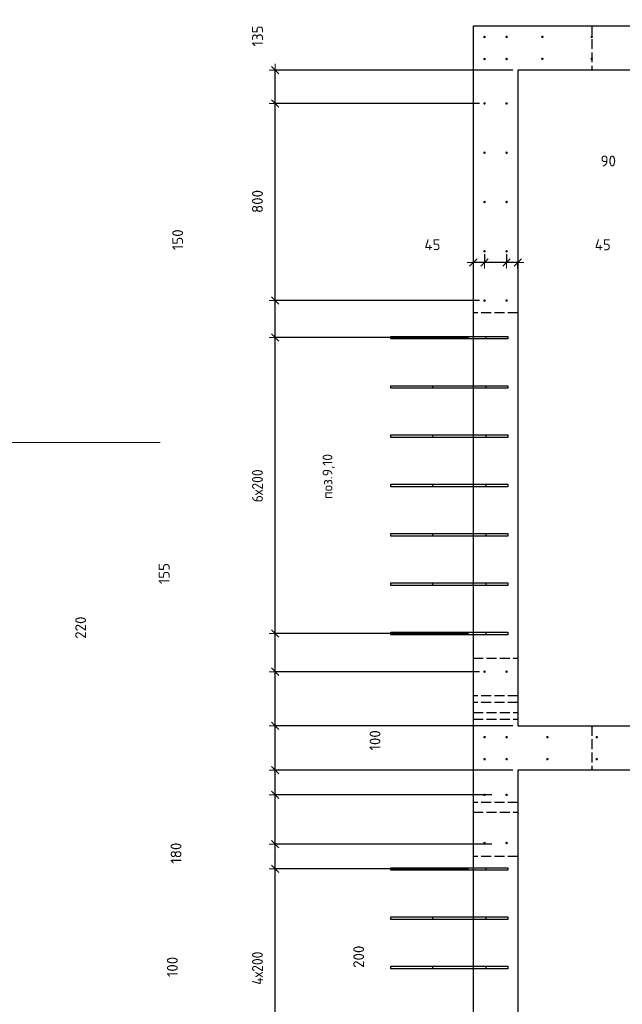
# Model space of a CAD drawing. Header units: millimetres. Extents: x -2258 to 68686, y -2266 to 30725.
# Tile 44 of 83: x 33170 to 35614, y 9151 to 13145. Entities that reach past the tile are written whole.
import ezdxf

# ---------------------------------------------------------------- set-up
doc = ezdxf.new("R2010")
doc.units = ezdxf.units.MM
doc.header["$PDMODE"] = 65
doc.linetypes.add('______2', pattern=[54, 40, -14])
for name, color, linetype, lineweight in [('Standard', 7, 'Continuous', 25), ('Арм.стержн. вертикальными 1', 22, 'Continuous', 35), ('Обозначение разреза_ общее', 7, 'Continuous', 25), ('Размерная линия_ общее', 7, 'Continuous', 13)]:
    doc.layers.add(name, color=color, linetype=linetype, lineweight=lineweight)
doc.styles.add('ISOCPEUR', font='ISOCPEUR')
doc.dimstyles.new('DIMSTYLE_11', dxfattribs={"dimtxt": 44, "dimasz": 50, "dimexe": 0, "dimexo": 0, "dimgap": 22, "dimtad": 2, "dimdec": 0, "dimrnd": 5, "dimzin": 12, "dimdsep": 46, "dimtxsty": 'ISOCPEUR', "dimblk1": 'ALL_ML_STRICH', "dimblk2": 'ALL_ML_STRICH', "dimsah": 1, "dimcen": 0, "dimclrd": 7, "dimclre": 256, "dimclrt": 7, "dimadec": 0, "dimazin": 0, "dimtfac": 1, "dimtdec": 0, "dimtix": 1, "dimtmove": 2, "dimatfit": 3, "dimfxl": 0, "dimtvp": 1.2, "dimtzin": 0, "dimlwd": 0, "dimlwe": -3, "dimarcsym": 0})
doc.dimstyles.new('DIMSTYLE_13', dxfattribs={"dimtxt": 44, "dimasz": 50, "dimexe": 0, "dimexo": 0, "dimgap": 22, "dimtad": 0, "dimdec": 0, "dimrnd": 5, "dimzin": 12, "dimdsep": 46, "dimtxsty": 'ISOCPEUR', "dimblk1": 'ALL_ML_STRICH', "dimblk2": 'ALL_ML_STRICH', "dimsah": 1, "dimcen": 0, "dimclrd": 7, "dimclre": 256, "dimclrt": 7, "dimadec": 0, "dimazin": 0, "dimtfac": 1, "dimtdec": 0, "dimtix": 1, "dimtmove": 2, "dimatfit": 3, "dimfxl": 0, "dimtvp": 1.2, "dimtzin": 0, "dimlwd": 0, "dimlwe": -3, "dimarcsym": 0})
doc.dimstyles.new('DIMSTYLE_3', dxfattribs={"dimtxt": 44, "dimasz": 50, "dimexe": 0, "dimexo": 0, "dimgap": 22, "dimtad": 2, "dimdec": 0, "dimrnd": 5, "dimzin": 12, "dimdsep": 46, "dimtxsty": 'ISOCPEUR', "dimblk1": 'ALL_ML_STRICH', "dimblk2": 'ALL_ML_STRICH', "dimsah": 1, "dimcen": 0, "dimclrd": 7, "dimclre": 256, "dimclrt": 7, "dimadec": 0, "dimazin": 0, "dimtfac": 1, "dimtdec": 0, "dimtix": 1, "dimtmove": 2, "dimatfit": 3, "dimfxl": 0, "dimtzin": 0, "dimlwd": 0, "dimlwe": -3, "dimarcsym": 0})
doc.dimstyles.new('DIMSTYLE_8', dxfattribs={"dimtxt": 44, "dimasz": 50, "dimexe": 0, "dimexo": 0, "dimgap": 22, "dimtad": 0, "dimdec": 0, "dimrnd": 5, "dimzin": 12, "dimdsep": 46, "dimtxsty": 'ISOCPEUR', "dimblk1": 'ALL_ML_STRICH', "dimblk2": 'ALL_ML_STRICH', "dimsah": 1, "dimcen": 0, "dimclrd": 7, "dimclre": 256, "dimclrt": 7, "dimadec": 0, "dimazin": 0, "dimtfac": 1, "dimtdec": 0, "dimtix": 1, "dimtmove": 2, "dimatfit": 3, "dimfxl": 0, "dimtzin": 0, "dimlwd": 0, "dimlwe": -3, "dimarcsym": 0})

# ---------------------------------------------------------------- blocks, each defined once
blk = doc.blocks.new('ALL_ML_STRICH')
at = {"color": 0, "linetype": 'ByBlock', "lineweight": -2}
for p, q in [((-1, 0), (0.5, 0)), ((-0.3, -0.3), (0.3, 0.3)), ((0, -0.5), (0, 0.5))]:
    blk.add_line(p, q, dxfattribs=at)
blk = doc.blocks.new('*D330')
at = {"layer": 'DEFPOINTS', "color": 7, "linetype": 'Continuous', "lineweight": 13, "transparency": 33554687}
for p in [(35010, 9700), (34206.3, 8900), (35010, 8900)]:
    blk.add_point(p, dxfattribs=at)
at = {"layer": 'Размерная линия_ общее', "color": 253, "linetype": 'Continuous', "lineweight": -2, "true_color": 0xa0a0a0, "transparency": 33554687}
for p, q in [((34990, 9700), (34206.3, 9700)), ((34990, 8900), (34206.3, 8900))]:
    blk.add_line(p, q, dxfattribs=at)
at = {"layer": 'Размерная линия_ общее', "color": 7, "linetype": 'Continuous', "lineweight": -2, "transparency": 33554687}
blk.add_line((34206.3, 8900), (34206.3, 9700), dxfattribs=at)
at = {"layer": 'Размерная линия_ общее', "color": 7, "linetype": 'Continuous', "lineweight": 13, "transparency": 33554687, "xscale": 50, "yscale": 50, "zscale": 50}
for p, rotation in [((34206.3, 9700), 90), ((34206.3, 8900), 270)]:
    blk.add_blockref('ALL_ML_STRICH', p, dxfattribs=dict(at, rotation=rotation))
at = {"layer": 'Размерная линия_ общее', "color": 7, "linetype": 'Continuous', "lineweight": 13, "transparency": 33554687, "insert": (34112.3, 9230), "char_height": 44, "width": 2.2, "attachment_point": 1, "rotation": 90, "line_spacing_factor": 0.60241, "style": 'ISOCPEUR'}
blk.add_mtext('\\W0.91;4х200', dxfattribs=at)
blk = doc.blocks.new('*D331')
at = {"layer": 'DEFPOINTS', "color": 7, "linetype": 'Continuous', "lineweight": 13, "transparency": 33554687}
for p in [(35105.5, 9800), (34206.3, 9700), (35010, 9700)]:
    blk.add_point(p, dxfattribs=at)
at = {"layer": 'Размерная линия_ общее', "color": 253, "linetype": 'Continuous', "lineweight": -2, "true_color": 0xa0a0a0, "transparency": 33554687}
for p, q in [((35085.5, 9800), (34206.3, 9800)), ((34990, 9700), (34206.3, 9700))]:
    blk.add_line(p, q, dxfattribs=at)
at = {"layer": 'Размерная линия_ общее', "color": 7, "linetype": 'Continuous', "lineweight": -2, "transparency": 33554687}
blk.add_line((34206.3, 9700), (34206.3, 9800), dxfattribs=at)
at = {"layer": 'Размерная линия_ общее', "color": 7, "linetype": 'Continuous', "lineweight": 13, "transparency": 33554687, "xscale": 50, "yscale": 50, "zscale": 50}
for p, rotation in [((34206.3, 9800), 90), ((34206.3, 9700), 270)]:
    blk.add_blockref('ALL_ML_STRICH', p, dxfattribs=dict(at, rotation=rotation))
at = {"layer": 'Размерная линия_ общее', "color": 7, "linetype": 'Continuous', "lineweight": 13, "transparency": 33554687, "insert": (33789.1, 9302.3), "char_height": 44, "width": 132, "attachment_point": 5, "rotation": 90, "style": 'ISOCPEUR'}
blk.add_mtext('\\A1;{100}', dxfattribs=at)
blk = doc.blocks.new('*D332')
at = {"layer": 'DEFPOINTS', "color": 7, "linetype": 'Continuous', "lineweight": 13, "transparency": 33554687}
for p in [(35105.5, 10000), (34206.3, 9800), (35105.5, 9800)]:
    blk.add_point(p, dxfattribs=at)
at = {"layer": 'Размерная линия_ общее', "color": 253, "linetype": 'Continuous', "lineweight": -2, "true_color": 0xa0a0a0, "transparency": 33554687}
for p, q in [((35085.5, 10000), (34206.3, 10000)), ((35085.5, 9800), (34206.3, 9800))]:
    blk.add_line(p, q, dxfattribs=at)
at = {"layer": 'Размерная линия_ общее', "color": 7, "linetype": 'Continuous', "lineweight": -2, "transparency": 33554687}
blk.add_line((34206.3, 9800), (34206.3, 10000), dxfattribs=at)
at = {"layer": 'Размерная линия_ общее', "color": 7, "linetype": 'Continuous', "lineweight": 13, "transparency": 33554687, "xscale": 50, "yscale": 50, "zscale": 50}
for p, rotation in [((34206.3, 10000), 90), ((34206.3, 9800), 270)]:
    blk.add_blockref('ALL_ML_STRICH', p, dxfattribs=dict(at, rotation=rotation))
at = {"layer": 'Размерная линия_ общее', "color": 7, "linetype": 'Continuous', "lineweight": 13, "transparency": 33554687, "insert": (34544.8, 9343.6), "char_height": 44, "width": 132, "attachment_point": 5, "rotation": 90, "style": 'ISOCPEUR'}
blk.add_mtext('\\A1;{200}', dxfattribs=at)
blk = doc.blocks.new('*D333')
at = {"layer": 'DEFPOINTS', "color": 7, "linetype": 'Continuous', "lineweight": 13, "transparency": 33554687}
for p in [(35190, 10100), (34206.3, 10000), (35105.5, 10000)]:
    blk.add_point(p, dxfattribs=at)
at = {"layer": 'Размерная линия_ общее', "color": 253, "linetype": 'Continuous', "lineweight": -2, "true_color": 0xa0a0a0, "transparency": 33554687}
for p, q in [((35170, 10100), (34206.3, 10100)), ((35085.5, 10000), (34206.3, 10000))]:
    blk.add_line(p, q, dxfattribs=at)
at = {"layer": 'Размерная линия_ общее', "color": 7, "linetype": 'Continuous', "lineweight": -2, "transparency": 33554687}
blk.add_line((34206.3, 10000), (34206.3, 10100), dxfattribs=at)
at = {"layer": 'Размерная линия_ общее', "color": 7, "linetype": 'Continuous', "lineweight": 13, "transparency": 33554687, "xscale": 50, "yscale": 50, "zscale": 50}
for p, rotation in [((34206.3, 10100), 90), ((34206.3, 10000), 270)]:
    blk.add_blockref('ALL_ML_STRICH', p, dxfattribs=dict(at, rotation=rotation))
at = {"layer": 'Размерная линия_ общее', "color": 7, "linetype": 'Continuous', "lineweight": 13, "transparency": 33554687, "insert": (34611, 10221.3), "char_height": 44, "width": 132, "attachment_point": 5, "rotation": 90, "style": 'ISOCPEUR'}
blk.add_mtext('\\A1;{100}', dxfattribs=at)
blk = doc.blocks.new('*D334')
at = {"layer": 'DEFPOINTS', "color": 7, "linetype": 'Continuous', "lineweight": 13, "transparency": 33554687}
for p in [(35190, 10280), (34206.3, 10100), (35190, 10100)]:
    blk.add_point(p, dxfattribs=at)
at = {"layer": 'Размерная линия_ общее', "color": 253, "linetype": 'Continuous', "lineweight": -2, "true_color": 0xa0a0a0, "transparency": 33554687}
for p, q in [((35170, 10280), (34206.3, 10280)), ((35170, 10100), (34206.3, 10100))]:
    blk.add_line(p, q, dxfattribs=at)
at = {"layer": 'Размерная линия_ общее', "color": 7, "linetype": 'Continuous', "lineweight": -2, "transparency": 33554687}
blk.add_line((34206.3, 10100), (34206.3, 10280), dxfattribs=at)
at = {"layer": 'Размерная линия_ общее', "color": 7, "linetype": 'Continuous', "lineweight": 13, "transparency": 33554687, "xscale": 50, "yscale": 50, "zscale": 50}
for p, rotation in [((34206.3, 10280), 90), ((34206.3, 10100), 270)]:
    blk.add_blockref('ALL_ML_STRICH', p, dxfattribs=dict(at, rotation=rotation))
at = {"layer": 'Размерная линия_ общее', "color": 7, "linetype": 'Continuous', "lineweight": 13, "transparency": 33554687, "insert": (33804.1, 9763.8), "char_height": 44, "width": 132, "attachment_point": 5, "rotation": 90, "style": 'ISOCPEUR'}
blk.add_mtext('\\A1;{180}', dxfattribs=at)
blk = doc.blocks.new('*D335')
at = {"layer": 'DEFPOINTS', "color": 7, "linetype": 'Continuous', "lineweight": 13, "transparency": 33554687}
for p in [(35055.5, 10500), (34206.3, 10280), (35190, 10280)]:
    blk.add_point(p, dxfattribs=at)
at = {"layer": 'Размерная линия_ общее', "color": 253, "linetype": 'Continuous', "lineweight": -2, "true_color": 0xa0a0a0, "transparency": 33554687}
for p, q in [((35035.5, 10500), (34206.3, 10500)), ((35170, 10280), (34206.3, 10280))]:
    blk.add_line(p, q, dxfattribs=at)
at = {"layer": 'Размерная линия_ общее', "color": 7, "linetype": 'Continuous', "lineweight": -2, "transparency": 33554687}
blk.add_line((34206.3, 10280), (34206.3, 10500), dxfattribs=at)
at = {"layer": 'Размерная линия_ общее', "color": 7, "linetype": 'Continuous', "lineweight": 13, "transparency": 33554687, "xscale": 50, "yscale": 50, "zscale": 50}
for p, rotation in [((34206.3, 10500), 90), ((34206.3, 10280), 270)]:
    blk.add_blockref('ALL_ML_STRICH', p, dxfattribs=dict(at, rotation=rotation))
at = {"layer": 'Размерная линия_ общее', "color": 7, "linetype": 'Continuous', "lineweight": 13, "transparency": 33554687, "insert": (33417.2, 10678.5), "char_height": 44, "width": 132, "attachment_point": 5, "rotation": 90, "style": 'ISOCPEUR'}
blk.add_mtext('\\A1;{220}', dxfattribs=at)
blk = doc.blocks.new('*D336')
at = {"layer": 'DEFPOINTS', "color": 7, "linetype": 'Continuous', "lineweight": 13, "transparency": 33554687}
for p in [(35010, 10655), (34206.3, 10500), (35055.5, 10500)]:
    blk.add_point(p, dxfattribs=at)
at = {"layer": 'Размерная линия_ общее', "color": 253, "linetype": 'Continuous', "lineweight": -2, "true_color": 0xa0a0a0, "transparency": 33554687}
for p, q in [((34990, 10655), (34206.3, 10655)), ((35035.5, 10500), (34206.3, 10500))]:
    blk.add_line(p, q, dxfattribs=at)
at = {"layer": 'Размерная линия_ общее', "color": 7, "linetype": 'Continuous', "lineweight": -2, "transparency": 33554687}
blk.add_line((34206.3, 10500), (34206.3, 10655), dxfattribs=at)
at = {"layer": 'Размерная линия_ общее', "color": 7, "linetype": 'Continuous', "lineweight": 13, "transparency": 33554687, "xscale": 50, "yscale": 50, "zscale": 50}
for p, rotation in [((34206.3, 10655), 90), ((34206.3, 10500), 270)]:
    blk.add_blockref('ALL_ML_STRICH', p, dxfattribs=dict(at, rotation=rotation))
at = {"layer": 'Размерная линия_ общее', "color": 7, "linetype": 'Continuous', "lineweight": 13, "transparency": 33554687, "insert": (33755.9, 10897.8), "char_height": 44, "width": 132, "attachment_point": 5, "rotation": 90, "style": 'ISOCPEUR'}
blk.add_mtext('\\A1;{155}', dxfattribs=at)
blk = doc.blocks.new('*D337')
at = {"layer": 'DEFPOINTS', "color": 7, "linetype": 'Continuous', "lineweight": 13, "transparency": 33554687}
for p in [(35010, 11855), (34206.3, 10655), (35010, 10655)]:
    blk.add_point(p, dxfattribs=at)
at = {"layer": 'Размерная линия_ общее', "color": 253, "linetype": 'Continuous', "lineweight": -2, "true_color": 0xa0a0a0, "transparency": 33554687}
for p, q in [((34990, 11855), (34206.3, 11855)), ((34990, 10655), (34206.3, 10655))]:
    blk.add_line(p, q, dxfattribs=at)
at = {"layer": 'Размерная линия_ общее', "color": 7, "linetype": 'Continuous', "lineweight": -2, "transparency": 33554687}
blk.add_line((34206.3, 10655), (34206.3, 11855), dxfattribs=at)
at = {"layer": 'Размерная линия_ общее', "color": 7, "linetype": 'Continuous', "lineweight": 13, "transparency": 33554687, "xscale": 50, "yscale": 50, "zscale": 50}
for p, rotation in [((34206.3, 11855), 90), ((34206.3, 10655), 270)]:
    blk.add_blockref('ALL_ML_STRICH', p, dxfattribs=dict(at, rotation=rotation))
at = {"layer": 'Размерная линия_ общее', "color": 7, "linetype": 'Continuous', "lineweight": 13, "transparency": 33554687, "insert": (34112.3, 11187), "char_height": 44, "width": 2.2, "attachment_point": 1, "rotation": 90, "line_spacing_factor": 0.60241, "style": 'ISOCPEUR'}
blk.add_mtext('\\W0.91;6х200', dxfattribs=at)
blk = doc.blocks.new('*D338')
at = {"layer": 'DEFPOINTS', "color": 7, "linetype": 'Continuous', "lineweight": 13, "transparency": 33554687}
for p in [(35055.5, 12005), (34206.3, 11855), (35010, 11855)]:
    blk.add_point(p, dxfattribs=at)
at = {"layer": 'Размерная линия_ общее', "color": 253, "linetype": 'Continuous', "lineweight": -2, "true_color": 0xa0a0a0, "transparency": 33554687}
for p, q in [((35035.5, 12005), (34206.3, 12005)), ((34990, 11855), (34206.3, 11855))]:
    blk.add_line(p, q, dxfattribs=at)
at = {"layer": 'Размерная линия_ общее', "color": 7, "linetype": 'Continuous', "lineweight": -2, "transparency": 33554687}
blk.add_line((34206.3, 11855), (34206.3, 12005), dxfattribs=at)
at = {"layer": 'Размерная линия_ общее', "color": 7, "linetype": 'Continuous', "lineweight": 13, "transparency": 33554687, "xscale": 50, "yscale": 50, "zscale": 50}
for p, rotation in [((34206.3, 12005), 90), ((34206.3, 11855), 270)]:
    blk.add_blockref('ALL_ML_STRICH', p, dxfattribs=dict(at, rotation=rotation))
at = {"layer": 'Размерная линия_ общее', "color": 7, "linetype": 'Continuous', "lineweight": 13, "transparency": 33554687, "insert": (33810.5, 12252), "char_height": 44, "width": 132, "attachment_point": 5, "rotation": 90, "style": 'ISOCPEUR'}
blk.add_mtext('\\A1;{150}', dxfattribs=at)
blk = doc.blocks.new('*D339')
at = {"layer": 'DEFPOINTS', "color": 7, "linetype": 'Continuous', "lineweight": 13, "transparency": 33554687}
for p in [(35055.5, 12805), (34206.3, 12005), (35055.5, 12005)]:
    blk.add_point(p, dxfattribs=at)
at = {"layer": 'Размерная линия_ общее', "color": 253, "linetype": 'Continuous', "lineweight": -2, "true_color": 0xa0a0a0, "transparency": 33554687}
for p, q in [((35035.5, 12805), (34206.3, 12805)), ((35035.5, 12005), (34206.3, 12005))]:
    blk.add_line(p, q, dxfattribs=at)
at = {"layer": 'Размерная линия_ общее', "color": 7, "linetype": 'Continuous', "lineweight": -2, "transparency": 33554687}
blk.add_line((34206.3, 12005), (34206.3, 12805), dxfattribs=at)
at = {"layer": 'Размерная линия_ общее', "color": 7, "linetype": 'Continuous', "lineweight": 13, "transparency": 33554687, "xscale": 50, "yscale": 50, "zscale": 50}
for p, rotation in [((34206.3, 12805), 90), ((34206.3, 12005), 270)]:
    blk.add_blockref('ALL_ML_STRICH', p, dxfattribs=dict(at, rotation=rotation))
at = {"layer": 'Размерная линия_ общее', "color": 7, "linetype": 'Continuous', "lineweight": 13, "transparency": 33554687, "insert": (34134.3, 12407.2), "char_height": 44, "width": 132, "attachment_point": 5, "rotation": 90, "style": 'ISOCPEUR'}
blk.add_mtext('\\A1;{800}', dxfattribs=at)
blk = doc.blocks.new('*D340')
at = {"layer": 'DEFPOINTS', "color": 7, "linetype": 'Continuous', "lineweight": 13, "transparency": 33554687}
for p in [(35190, 12940), (34206.3, 12805), (35055.5, 12805)]:
    blk.add_point(p, dxfattribs=at)
at = {"layer": 'Размерная линия_ общее', "color": 253, "linetype": 'Continuous', "lineweight": -2, "true_color": 0xa0a0a0, "transparency": 33554687}
for p, q in [((35170, 12940), (34206.3, 12940)), ((35035.5, 12805), (34206.3, 12805))]:
    blk.add_line(p, q, dxfattribs=at)
at = {"layer": 'Размерная линия_ общее', "color": 7, "linetype": 'Continuous', "lineweight": -2, "transparency": 33554687}
blk.add_line((34206.3, 12805), (34206.3, 12940), dxfattribs=at)
at = {"layer": 'Размерная линия_ общее', "color": 7, "linetype": 'Continuous', "lineweight": 13, "transparency": 33554687, "xscale": 50, "yscale": 50, "zscale": 50}
for p, rotation in [((34206.3, 12940), 90), ((34206.3, 12805), 270)]:
    blk.add_blockref('ALL_ML_STRICH', p, dxfattribs=dict(at, rotation=rotation))
at = {"layer": 'Размерная линия_ общее', "color": 7, "linetype": 'Continuous', "lineweight": 13, "transparency": 33554687, "insert": (34134.7, 13078.5), "char_height": 44, "width": 132, "attachment_point": 5, "rotation": 90, "style": 'ISOCPEUR'}
blk.add_mtext('\\A1;{135}', dxfattribs=at)
blk = doc.blocks.new('*D377')
at = {"layer": 'DEFPOINTS', "color": 7, "linetype": 'Continuous', "lineweight": 13, "transparency": 33554687}
for p in [(35144.5, 12213.8), (35190, 12160.1), (35190, 12113.3)]:
    blk.add_point(p, dxfattribs=at)
at = {"layer": 'Размерная линия_ общее', "color": 253, "linetype": 'Continuous', "lineweight": -2, "true_color": 0xa0a0a0, "transparency": 33554687}
for p, q in [((35144.5, 12193.8), (35144.5, 12160.1)), ((35190, 12133.3), (35190, 12160.1))]:
    blk.add_line(p, q, dxfattribs=at)
at = {"layer": 'Размерная линия_ общее', "color": 7, "linetype": 'Continuous', "lineweight": -2, "transparency": 33554687}
blk.add_line((35190, 12160.1), (35144.5, 12160.1), dxfattribs=at)
at = {"layer": 'Размерная линия_ общее', "color": 7, "linetype": 'Continuous', "lineweight": 13, "transparency": 33554687, "xscale": 50, "yscale": 50, "zscale": 50}
for p, rotation in [((35144.5, 12160.1), 180), ((35190, 12160.1), 360)]:
    blk.add_blockref('ALL_ML_STRICH', p, dxfattribs=dict(at, rotation=rotation))
at = {"layer": 'Размерная линия_ общее', "color": 7, "linetype": 'Continuous', "lineweight": 13, "transparency": 33554687, "insert": (35534.9, 12231.5), "char_height": 44, "width": 88, "attachment_point": 5, "style": 'ISOCPEUR'}
blk.add_mtext('\\A1;{45}', dxfattribs=at)
blk = doc.blocks.new('*D378')
at = {"layer": 'DEFPOINTS', "color": 7, "linetype": 'Continuous', "lineweight": 13, "transparency": 33554687}
for p in [(35055, 12213.8), (35144.5, 12213.8), (35144.5, 12160.1)]:
    blk.add_point(p, dxfattribs=at)
at = {"layer": 'Размерная линия_ общее', "color": 253, "linetype": 'Continuous', "lineweight": -2, "true_color": 0xa0a0a0, "transparency": 33554687}
for p, q in [((35055, 12193.8), (35055, 12160.1)), ((35144.5, 12193.8), (35144.5, 12160.1))]:
    blk.add_line(p, q, dxfattribs=at)
at = {"layer": 'Размерная линия_ общее', "color": 7, "linetype": 'Continuous', "lineweight": -2, "transparency": 33554687}
blk.add_line((35144.5, 12160.1), (35055, 12160.1), dxfattribs=at)
at = {"layer": 'Размерная линия_ общее', "color": 7, "linetype": 'Continuous', "lineweight": 13, "transparency": 33554687, "xscale": 50, "yscale": 50, "zscale": 50}
for p, rotation in [((35055, 12160.1), 180), ((35144.5, 12160.1), 360)]:
    blk.add_blockref('ALL_ML_STRICH', p, dxfattribs=dict(at, rotation=rotation))
at = {"layer": 'Размерная линия_ общее', "color": 7, "linetype": 'Continuous', "lineweight": 13, "transparency": 33554687, "insert": (35557.2, 12571.4), "char_height": 44, "width": 88, "attachment_point": 5, "style": 'ISOCPEUR'}
blk.add_mtext('\\A1;{90}', dxfattribs=at)
blk = doc.blocks.new('*D379')
at = {"layer": 'DEFPOINTS', "color": 7, "linetype": 'Continuous', "lineweight": 13, "transparency": 33554687}
for p in [(35055, 12213.8), (35055, 12160.1), (35010, 12113.3)]:
    blk.add_point(p, dxfattribs=at)
at = {"layer": 'Размерная линия_ общее', "color": 253, "linetype": 'Continuous', "lineweight": -2, "true_color": 0xa0a0a0, "transparency": 33554687}
for p, q in [((35055, 12193.8), (35055, 12160.1)), ((35010, 12133.3), (35010, 12160.1))]:
    blk.add_line(p, q, dxfattribs=at)
at = {"layer": 'Размерная линия_ общее', "color": 7, "linetype": 'Continuous', "lineweight": -2, "transparency": 33554687}
blk.add_line((35055, 12160.1), (35010, 12160.1), dxfattribs=at)
at = {"layer": 'Размерная линия_ общее', "color": 7, "linetype": 'Continuous', "lineweight": 13, "transparency": 33554687, "xscale": 50, "yscale": 50, "zscale": 50}
for p, rotation in [((35010, 12160.1), 180), ((35055, 12160.1), 360)]:
    blk.add_blockref('ALL_ML_STRICH', p, dxfattribs=dict(at, rotation=rotation))
at = {"layer": 'Размерная линия_ общее', "color": 7, "linetype": 'Continuous', "lineweight": 13, "transparency": 33554687, "insert": (34844.2, 12231.7), "char_height": 44, "width": 88, "attachment_point": 5, "style": 'ISOCPEUR'}
blk.add_mtext('\\A1;{45}', dxfattribs=at)

msp = doc.modelspace()

# ---------------------------------------------------------------- hatches: boundary and pattern name
at = {"layer": 'Арм.стержн. вертикальными 1', "linetype": 'Continuous', "lineweight": 50, "transparency": 33554687}
for points in [[(35060.5, 13074.5), (35060.1, 13076.4), (35059, 13078), (35057.4, 13079.1), (35055.5, 13079.5), (35053.6, 13079.1), (35051.9, 13078), (35050.8, 13076.4), (35050.5, 13074.5), (35050.8, 13072.6), (35051.9, 13071), (35053.6, 13069.9), (35055.5, 13069.5), (35057.4, 13069.9), (35059, 13071), (35060.1, 13072.6)], [(35150, 13074.5), (35149.6, 13076.4), (35148.5, 13078), (35146.9, 13079.1), (35145, 13079.5), (35143.1, 13079.1), (35141.5, 13078), (35140.4, 13076.4), (35140, 13074.5), (35140.4, 13072.6), (35141.5, 13071), (35143.1, 13069.9), (35145, 13069.5), (35146.9, 13069.9), (35148.5, 13071), (35149.6, 13072.6)], [(35295, 13075), (35294.6, 13076.9), (35293.5, 13078.5), (35291.9, 13079.6), (35290, 13080), (35288.1, 13079.6), (35286.5, 13078.5), (35285.4, 13076.9), (35285, 13075), (35285.4, 13073.1), (35286.5, 13071.5), (35288.1, 13070.4), (35290, 13070), (35291.9, 13070.4), (35293.5, 13071.5), (35294.6, 13073.1)], [(35495, 13075), (35494.6, 13076.9), (35493.5, 13078.5), (35491.9, 13079.6), (35490, 13080), (35488.1, 13079.6), (35486.5, 13078.5), (35485.4, 13076.9), (35485, 13075), (35485.4, 13073.1), (35486.5, 13071.5), (35488.1, 13070.4), (35490, 13070), (35491.9, 13070.4), (35493.5, 13071.5), (35494.6, 13073.1)], [(35060.5, 12985), (35060.1, 12986.9), (35059, 12988.5), (35057.4, 12989.6), (35055.5, 12990), (35053.6, 12989.6), (35051.9, 12988.5), (35050.8, 12986.9), (35050.5, 12985), (35050.8, 12983.1), (35051.9, 12981.4), (35053.6, 12980.4), (35055.5, 12980), (35057.4, 12980.4), (35059, 12981.4), (35060.1, 12983.1)], [(35150, 12985), (35149.6, 12986.9), (35148.5, 12988.5), (35146.9, 12989.6), (35145, 12990), (35143.1, 12989.6), (35141.5, 12988.5), (35140.4, 12986.9), (35140, 12985), (35140.4, 12983.1), (35141.5, 12981.4), (35143.1, 12980.4), (35145, 12980), (35146.9, 12980.4), (35148.5, 12981.4), (35149.6, 12983.1)], [(35295, 12985.5), (35294.6, 12987.4), (35293.5, 12989), (35291.9, 12990.1), (35290, 12990.5), (35288.1, 12990.1), (35286.5, 12989), (35285.4, 12987.4), (35285, 12985.5), (35285.4, 12983.6), (35286.5, 12981.9), (35288.1, 12980.8), (35290, 12980.5), (35291.9, 12980.8), (35293.5, 12981.9), (35294.6, 12983.6)], [(35495, 12985.5), (35494.6, 12987.4), (35493.5, 12989), (35491.9, 12990.1), (35490, 12990.5), (35488.1, 12990.1), (35486.5, 12989), (35485.4, 12987.4), (35485, 12985.5), (35485.4, 12983.6), (35486.5, 12981.9), (35488.1, 12980.8), (35490, 12980.5), (35491.9, 12980.8), (35493.5, 12981.9), (35494.6, 12983.6)], [(35060.5, 12805), (35060.1, 12806.9), (35059, 12808.5), (35057.4, 12809.6), (35055.5, 12810), (35053.6, 12809.6), (35051.9, 12808.5), (35050.8, 12806.9), (35050.5, 12805), (35050.8, 12803.1), (35051.9, 12801.5), (35053.6, 12800.4), (35055.5, 12800), (35057.4, 12800.4), (35059, 12801.5), (35060.1, 12803.1)], [(35150, 12805), (35149.6, 12806.9), (35148.5, 12808.5), (35146.9, 12809.6), (35145, 12810), (35143.1, 12809.6), (35141.5, 12808.5), (35140.4, 12806.9), (35140, 12805), (35140.4, 12803.1), (35141.5, 12801.5), (35143.1, 12800.4), (35145, 12800), (35146.9, 12800.4), (35148.5, 12801.5), (35149.6, 12803.1)], [(35060.5, 12605), (35060.1, 12606.9), (35059, 12608.5), (35057.4, 12609.6), (35055.5, 12610), (35053.6, 12609.6), (35051.9, 12608.5), (35050.8, 12606.9), (35050.5, 12605), (35050.8, 12603.1), (35051.9, 12601.5), (35053.6, 12600.4), (35055.5, 12600), (35057.4, 12600.4), (35059, 12601.5), (35060.1, 12603.1)], [(35150, 12605), (35149.6, 12606.9), (35148.5, 12608.5), (35146.9, 12609.6), (35145, 12610), (35143.1, 12609.6), (35141.5, 12608.5), (35140.4, 12606.9), (35140, 12605), (35140.4, 12603.1), (35141.5, 12601.5), (35143.1, 12600.4), (35145, 12600), (35146.9, 12600.4), (35148.5, 12601.5), (35149.6, 12603.1)], [(35060.5, 12405), (35060.1, 12406.9), (35059, 12408.5), (35057.4, 12409.6), (35055.5, 12410), (35053.6, 12409.6), (35051.9, 12408.5), (35050.8, 12406.9), (35050.5, 12405), (35050.8, 12403.1), (35051.9, 12401.5), (35053.6, 12400.4), (35055.5, 12400), (35057.4, 12400.4), (35059, 12401.5), (35060.1, 12403.1)], [(35150, 12405), (35149.6, 12406.9), (35148.5, 12408.5), (35146.9, 12409.6), (35145, 12410), (35143.1, 12409.6), (35141.5, 12408.5), (35140.4, 12406.9), (35140, 12405), (35140.4, 12403.1), (35141.5, 12401.5), (35143.1, 12400.4), (35145, 12400), (35146.9, 12400.4), (35148.5, 12401.5), (35149.6, 12403.1)], [(35060.5, 12205), (35060.1, 12206.9), (35059, 12208.5), (35057.4, 12209.6), (35055.5, 12210), (35053.6, 12209.6), (35051.9, 12208.5), (35050.8, 12206.9), (35050.5, 12205), (35050.8, 12203.1), (35051.9, 12201.5), (35053.6, 12200.4), (35055.5, 12200), (35057.4, 12200.4), (35059, 12201.5), (35060.1, 12203.1)], [(35150, 12205), (35149.6, 12206.9), (35148.5, 12208.5), (35146.9, 12209.6), (35145, 12210), (35143.1, 12209.6), (35141.5, 12208.5), (35140.4, 12206.9), (35140, 12205), (35140.4, 12203.1), (35141.5, 12201.5), (35143.1, 12200.4), (35145, 12200), (35146.9, 12200.4), (35148.5, 12201.5), (35149.6, 12203.1)], [(35060.5, 12005), (35060.1, 12006.9), (35059, 12008.5), (35057.4, 12009.6), (35055.5, 12010), (35053.6, 12009.6), (35051.9, 12008.5), (35050.8, 12006.9), (35050.5, 12005), (35050.8, 12003.1), (35051.9, 12001.5), (35053.6, 12000.4), (35055.5, 12000), (35057.4, 12000.4), (35059, 12001.5), (35060.1, 12003.1)], [(35150, 12005), (35149.6, 12006.9), (35148.5, 12008.5), (35146.9, 12009.6), (35145, 12010), (35143.1, 12009.6), (35141.5, 12008.5), (35140.4, 12006.9), (35140, 12005), (35140.4, 12003.1), (35141.5, 12001.5), (35143.1, 12000.4), (35145, 12000), (35146.9, 12000.4), (35148.5, 12001.5), (35149.6, 12003.1)], [(35060.5, 10500), (35060.1, 10501.9), (35059, 10503.5), (35057.4, 10504.6), (35055.5, 10505), (35053.6, 10504.6), (35051.9, 10503.5), (35050.8, 10501.9), (35050.5, 10500), (35050.8, 10498.1), (35051.9, 10496.5), (35053.6, 10495.4), (35055.5, 10495), (35057.4, 10495.4), (35059, 10496.5), (35060.1, 10498.1)], [(35150, 10500), (35149.6, 10501.9), (35148.5, 10503.5), (35146.9, 10504.6), (35145, 10505), (35143.1, 10504.6), (35141.5, 10503.5), (35140.4, 10501.9), (35140, 10500), (35140.4, 10498.1), (35141.5, 10496.5), (35143.1, 10495.4), (35145, 10495), (35146.9, 10495.4), (35148.5, 10496.5), (35149.6, 10498.1)], [(35060.5, 10234.5), (35060.1, 10236.4), (35059, 10238), (35057.4, 10239.1), (35055.5, 10239.5), (35053.6, 10239.1), (35051.9, 10238), (35050.8, 10236.4), (35050.5, 10234.5), (35050.8, 10232.6), (35051.9, 10231), (35053.6, 10229.9), (35055.5, 10229.5), (35057.4, 10229.9), (35059, 10231), (35060.1, 10232.6)], [(35150, 10234.5), (35149.6, 10236.4), (35148.5, 10238), (35146.9, 10239.1), (35145, 10239.5), (35143.1, 10239.1), (35141.5, 10238), (35140.4, 10236.4), (35140, 10234.5), (35140.4, 10232.6), (35141.5, 10231), (35143.1, 10229.9), (35145, 10229.5), (35146.9, 10229.9), (35148.5, 10231), (35149.6, 10232.6)], [(35315.5, 10234.5), (35315.1, 10236.4), (35314, 10238), (35312.4, 10239.1), (35310.5, 10239.5), (35308.6, 10239.1), (35307, 10238), (35305.9, 10236.4), (35305.5, 10234.5), (35305.9, 10232.6), (35307, 10231), (35308.6, 10229.9), (35310.5, 10229.5), (35312.4, 10229.9), (35314, 10231), (35315.1, 10232.6)], [(35515.5, 10234.5), (35515.1, 10236.4), (35514, 10238), (35512.4, 10239.1), (35510.5, 10239.5), (35508.6, 10239.1), (35507, 10238), (35505.9, 10236.4), (35505.5, 10234.5), (35505.9, 10232.6), (35507, 10231), (35508.6, 10229.9), (35510.5, 10229.5), (35512.4, 10229.9), (35514, 10231), (35515.1, 10232.6)], [(35060.5, 10145), (35060.1, 10146.9), (35059, 10148.5), (35057.4, 10149.6), (35055.5, 10150), (35053.6, 10149.6), (35051.9, 10148.5), (35050.8, 10146.9), (35050.5, 10145), (35050.8, 10143.1), (35051.9, 10141.4), (35053.6, 10140.4), (35055.5, 10140), (35057.4, 10140.4), (35059, 10141.4), (35060.1, 10143.1)], [(35150, 10145), (35149.6, 10146.9), (35148.5, 10148.5), (35146.9, 10149.6), (35145, 10150), (35143.1, 10149.6), (35141.5, 10148.5), (35140.4, 10146.9), (35140, 10145), (35140.4, 10143.1), (35141.5, 10141.4), (35143.1, 10140.4), (35145, 10140), (35146.9, 10140.4), (35148.5, 10141.4), (35149.6, 10143.1)], [(35315.5, 10145), (35315.1, 10146.9), (35314, 10148.5), (35312.4, 10149.6), (35310.5, 10150), (35308.6, 10149.6), (35307, 10148.5), (35305.9, 10146.9), (35305.5, 10145), (35305.9, 10143.1), (35307, 10141.4), (35308.6, 10140.4), (35310.5, 10140), (35312.4, 10140.4), (35314, 10141.4), (35315.1, 10143.1)], [(35515.5, 10145), (35515.1, 10146.9), (35514, 10148.5), (35512.4, 10149.6), (35510.5, 10150), (35508.6, 10149.6), (35507, 10148.5), (35505.9, 10146.9), (35505.5, 10145), (35505.9, 10143.1), (35507, 10141.4), (35508.6, 10140.4), (35510.5, 10140), (35512.4, 10140.4), (35514, 10141.4), (35515.1, 10143.1)], [(35060.5, 10000), (35060.1, 10001.9), (35059, 10003.5), (35057.4, 10004.6), (35055.5, 10005), (35053.6, 10004.6), (35051.9, 10003.5), (35050.8, 10001.9), (35050.5, 10000), (35050.8, 9998.1), (35051.9, 9996.4), (35053.6, 9995.4), (35055.5, 9995), (35057.4, 9995.4), (35059, 9996.4), (35060.1, 9998.1)], [(35150, 10000), (35149.6, 10001.9), (35148.5, 10003.5), (35146.9, 10004.6), (35145, 10005), (35143.1, 10004.6), (35141.5, 10003.5), (35140.4, 10001.9), (35140, 10000), (35140.4, 9998.1), (35141.5, 9996.4), (35143.1, 9995.4), (35145, 9995), (35146.9, 9995.4), (35148.5, 9996.4), (35149.6, 9998.1)], [(35060.5, 9805), (35060.1, 9806.9), (35059, 9808.5), (35057.4, 9809.6), (35055.5, 9810), (35053.6, 9809.6), (35051.9, 9808.5), (35050.8, 9806.9), (35050.5, 9805), (35050.8, 9803.1), (35051.9, 9801.4), (35053.6, 9800.4), (35055.5, 9800), (35057.4, 9800.4), (35059, 9801.4), (35060.1, 9803.1)], [(35150, 9805), (35149.6, 9806.9), (35148.5, 9808.5), (35146.9, 9809.6), (35145, 9810), (35143.1, 9809.6), (35141.5, 9808.5), (35140.4, 9806.9), (35140, 9805), (35140.4, 9803.1), (35141.5, 9801.4), (35143.1, 9800.4), (35145, 9800), (35146.9, 9800.4), (35148.5, 9801.4), (35149.6, 9803.1)]]:
    msp.add_hatch(color=4, dxfattribs=at).paths.add_polyline_path(points)

# ---------------------------------------------------------------- linework, layer by layer
at = {"color": 7, "linetype": 'Continuous', "lineweight": 25, "transparency": 33554687}
for p, q in [((35010, 12940), (35010, 13120)), ((35010, 13120), (36940, 13120)), ((35010, 10280), (35010, 12940)), ((35190, 12940), (35190, 10280)), ((36940, 12940), (35190, 12940)), ((35010, 10100), (35010, 10280)), ((35190, 10280), (36940, 10280)), ((35010, 8500), (35010, 10100)), ((36940, 10100), (35190, 10100)), ((35190, 10100), (35190, 8500))]:
    msp.add_line(p, q, dxfattribs=at)
at = {"color": 7, "linetype": '______2', "lineweight": 25, "transparency": 33554687}
for p, q in [((35490, 13120), (35490, 12940)), ((35190, 11955), (35010, 11955)), ((35010, 10555), (35190, 10555)), ((35190, 10402.5), (35010, 10402.5)), ((35190, 10375), (35010, 10375)), ((35010, 10335), (35190, 10335)), ((35010, 10307.5), (35190, 10307.5)), ((35490, 10280), (35490, 10100)), ((35190, 9970), (35010, 9970)), ((35010, 9930), (35190, 9930)), ((35190, 9750), (35010, 9750))]:
    msp.add_line(p, q, dxfattribs=at)
at = {"layer": 'Арм.стержн. вертикальными 1', "color": 4, "linetype": 'Continuous', "lineweight": 25, "transparency": 33554687}
for points in [[(35060, 11850), (34675, 11850), (34675, 11860), (35060, 11860), (35060, 11850)], [(35150, 11850), (34845, 11850), (34845, 11860), (35150, 11860), (35150, 11850)], [(35060, 11650), (34675, 11650), (34675, 11660), (35060, 11660), (35060, 11650)], [(35150, 11650), (34845, 11650), (34845, 11660), (35150, 11660), (35150, 11650)], [(35060, 11450), (34675, 11450), (34675, 11460), (35060, 11460), (35060, 11450)], [(35150, 11450), (34845, 11450), (34845, 11460), (35150, 11460), (35150, 11450)], [(35060, 11250), (34675, 11250), (34675, 11260), (35060, 11260), (35060, 11250)], [(35150, 11250), (34845, 11250), (34845, 11260), (35150, 11260), (35150, 11250)], [(35060, 11050), (34675, 11050), (34675, 11060), (35060, 11060), (35060, 11050)], [(35150, 11050), (34845, 11050), (34845, 11060), (35150, 11060), (35150, 11050)], [(35060, 10850), (34675, 10850), (34675, 10860), (35060, 10860), (35060, 10850)], [(35150, 10850), (34845, 10850), (34845, 10860), (35150, 10860), (35150, 10850)], [(35060, 10650), (34675, 10650), (34675, 10660), (35060, 10660), (35060, 10650)], [(35150, 10650), (34845, 10650), (34845, 10660), (35150, 10660), (35150, 10650)], [(35060, 9695), (34675, 9695), (34675, 9705), (35060, 9705), (35060, 9695)], [(35150, 9695), (34845, 9695), (34845, 9705), (35150, 9705), (35150, 9695)], [(35060, 9495), (34675, 9495), (34675, 9505), (35060, 9505), (35060, 9495)], [(35150, 9495), (34845, 9495), (34845, 9505), (35150, 9505), (35150, 9495)], [(35060, 9295), (34675, 9295), (34675, 9305), (35060, 9305), (35060, 9295)], [(35150, 9295), (34845, 9295), (34845, 9305), (35150, 9305), (35150, 9295)]]:
    msp.add_lwpolyline(points, dxfattribs=at)
at = {"layer": 'Обозначение разреза_ общее', "color": 7, "linetype": 'Continuous', "lineweight": 13, "transparency": 33554687}
msp.add_line((33739.3, 11429), (32399.3, 11429), dxfattribs=at)

# ---------------------------------------------------------------- texts
at = {"layer": 'Standard', "color": 7, "linetype": 'Continuous', "lineweight": 13, "transparency": 33554687, "insert": (34423, 11291.8), "char_height": 40, "width": 202.4, "attachment_point": 5, "rotation": 90, "style": 'ISOCPEUR'}
msp.add_mtext('\\A1;{\\fISOCPEUR|i0|b0;\\H40.000000;\\W1.000000;\\C7;поз.9,10}\\P', dxfattribs=at)

# ---------------------------------------------------------------- dimensions: what is measured, and where the dimension line sits
at = {"layer": 'Размерная линия_ общее', "color": 7, "linetype": 'Continuous', "lineweight": 13, "transparency": 33554687}
for base, p1, p2, angle, dimstyle, picture, middle in [((34206.3, 12940), (35035.5, 12805), (35170, 12940), 90, 'DIMSTYLE_3', '*D340', (34134.7, 13078.5)), ((34206.3, 12805), (35035.5, 12005), (35035.5, 12805), 90, 'DIMSTYLE_3', '*D339', (34134.3, 12407.2)), ((35054.9997, 12160.0805), (35144.531, 12193.7808), (35054.9997, 12193.7808), 180, 'DIMSTYLE_11', '*D378', (35557.1915, 12571.4219)), ((34206.3, 12005), (34990, 11855), (35035.5, 12005), 90, 'DIMSTYLE_3', '*D338', (33810.5, 12252)), ((35010, 12160.1), (35055, 12193.8), (35010, 12133.3), 180, 'DIMSTYLE_11', '*D379', (34844.2, 12231.7)), ((35144.531, 12160.0805), (35190, 12133.2929), (35144.531, 12193.7808), 180, 'DIMSTYLE_11', '*D377', (35534.8756, 12231.4643)), ((34206.3, 10655), (35035.5, 10500), (34990, 10655), 90, 'DIMSTYLE_3', '*D336', (33755.9, 10897.8)), ((34206.3, 10500), (35170, 10280), (35035.5, 10500), 90, 'DIMSTYLE_3', '*D335', (33417.2, 10678.5)), ((34206.3, 10280), (35170, 10100), (35170, 10280), 90, 'DIMSTYLE_3', '*D334', (33804.1, 9763.8)), ((34206.3, 10100), (35085.5, 10000), (35170, 10100), 90, 'DIMSTYLE_13', '*D333', (34611, 10221.3)), ((34206.3, 10000), (35085.5, 9800), (35085.5, 10000), 90, 'DIMSTYLE_8', '*D332', (34544.8, 9343.6)), ((34206.3, 9800), (34990, 9700), (35085.5, 9800), 90, 'DIMSTYLE_11', '*D331', (33789.1, 9302.3))]:
    dim = msp.add_linear_dim(base=base, p1=p1, p2=p2, angle=angle, dimstyle=dimstyle, override={"dimpost": '<>', "dimclrd": 7, "dimclre": 253, "dimclrt": 7, "dimlwd": 0, "dimlwe": 65533}, dxfattribs=at)
    dim.commit()
    dim.dimension.update_dxf_attribs({"geometry": picture, "text_midpoint": middle, "dimtype": 160})
for base, p1, p2, text, picture, middle in [((34206.3, 11855), (34990, 10655), (34990, 11855), '\\W0.91;6х200', '*D337', (34184.3, 11255)), ((34206.3, 9700), (34990, 8900), (34990, 9700), '\\W0.91;4х200', '*D330', (34184.3, 9300))]:
    dim = msp.add_linear_dim(base=base, p1=p1, p2=p2, angle=90, text=text, dimstyle='DIMSTYLE_3', override={"dimpost": '<>', "dimclrd": 7, "dimclre": 253, "dimclrt": 7, "dimlwd": 0, "dimlwe": 65533}, dxfattribs=at)
    dim.commit()
    dim.dimension.update_dxf_attribs({"geometry": picture, "text_midpoint": middle, "dimtype": 160})

doc.saveas('drawing.dxf')
